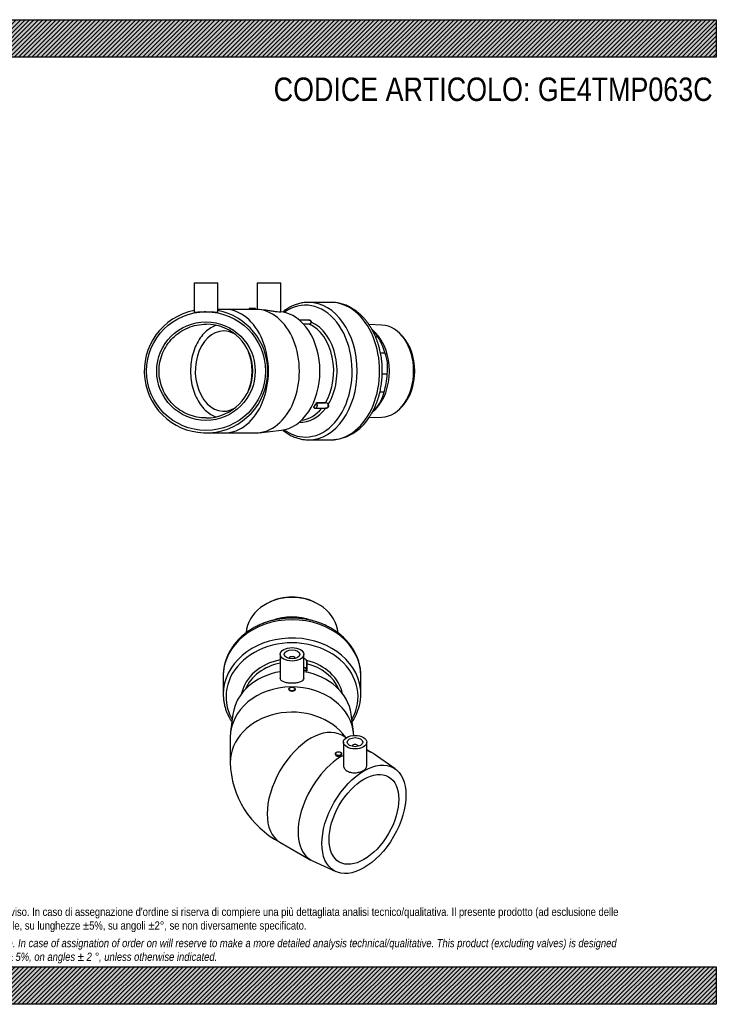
# Model space of a CAD drawing. Header units: millimetres. Extents: x 0 to 891, y 0 to 630.
# Tile 2 of 2: x 445 to 891, y 0 to 630. Entities that reach past the tile are written whole.
import ezdxf

# ---------------------------------------------------------------- set-up
doc = ezdxf.new("R2010")
doc.units = ezdxf.units.MM
doc.header["$LTSCALE"] = 3
for name, color, linetype in [('Default', 7, 'Continuous'), ('GE4P063C', 7, 'Continuous'), ('IOM063C', 7, 'Continuous'), ('PARTE_PE_063', 7, 'Continuous')]:
    doc.layers.add(name, color=color, linetype=linetype)

# ---------------------------------------------------------------- blocks, each defined once
blk = doc.blocks.new('SE1')
at = {"layer": 'GE4P063C', "color": 7, "linetype": 'Continuous'}
for p, q in [((612.18, 223.91), (612.18, 208.7)), ((617.68, 221.3), (617.68, 221.27)), ((621.68, 221.27), (621.68, 221.3)), ((627.18, 208.7), (627.18, 223.91)), ((617.68, 201.78), (617.68, 201.33)), ((621.68, 201.33), (621.68, 201.78)), ((581.9, 185.69), (580.41, 174.27)), ((658.96, 174.27), (657.47, 185.69)), ((580.18, 170.85), (580.18, 154.68)), ((654.25, 170.52), (651.45, 172.14)), ((652.49, 167.73), (652.49, 153.14)), ((657.99, 165.12), (657.99, 165.09)), ((661.99, 165.09), (661.99, 165.12)), ((667.49, 152.49), (667.49, 167.73)), ((647.38, 160.38), (647.38, 159.95)), ((651.38, 159.95), (651.38, 160.38)), ((671.25, 160.71), (667.49, 162.88)), ((685.63, 150.61), (672.27, 160.05)), ((611.95, 103.72), (631.75, 92.29)), ((632.83, 91.73), (647.68, 84.89))]:
    blk.add_line(p, q, dxfattribs=at)
blk.add_arc((639.33, 156.17), 59.17, 181.44268, 242.43675, dxfattribs=at)
for centre, major_axis in [((619.68, 223.91), (-7.5, 0)), ((619.68, 223.91), (-5, 0)), ((619.68, 201.78), (2, 0)), ((659.99, 167.73), (7.5, 0)), ((659.99, 167.73), (5, 0)), ((649.38, 160.38), (-2, 0)), ((665.65, 118.33), (19, 32.91)), ((665.65, 118.33), (-15.75, -27.28))]:
    blk.add_ellipse(centre, major_axis=major_axis, ratio=0.57735, dxfattribs=at)
for centre, major_axis, ratio, start_param, end_param in [((619.68, 221.3), (-2, 0), 0.57735, 3.112863, 6.283185), ((619.68, 221.3), (-2, 0), 0.57735, 0, 0.02873), ((619.68, 182.4), (38, 0), 0.816497, 1.769469, 3.035327), ((619.68, 182.4), (38, 0), 0.816497, 0.106266, 1.372123), ((619.68, 170.85), (39.5, 0), 0.816497, 0.036737, 3.141593), ((619.68, 154.68), (-39.5, 0), 0.816497, 3.660371, 6.283185), ((631.7, 137.93), (-19.75, -34.21), 0.57735, 3.141593, 6.283185), ((659.99, 165.12), (2, 0), 0.57735, 0, 3.170323), ((659.99, 165.12), (2, 0), 0.57735, 6.254455, 6.283185), ((651.5, 126.5), (19.75, 34.21), 0.57735, 0.750115, 3.194651), ((651.5, 126.5), (19.75, 34.21), 0.57735, 0, 0.176067), ((651.5, 126.5), (19.75, 34.21), 0.57735, 6.230127, 6.283185), ((619.68, 154.68), (-39.5, 0), 0.816497, 0, 0.000069)]:
    blk.add_ellipse(centre, major_axis=major_axis, ratio=ratio, start_param=start_param, end_param=end_param, dxfattribs=at)
for points, knots in [([(627.18, 208.69), (627.18, 208.69), (627.18, 208.68), (627.18, 208.17), (626.98, 207.7), (626.22, 206.89), (625.67, 206.54), (624.3, 205.98), (623.46, 205.77), (621.66, 205.5), (620.67, 205.42), (618.71, 205.42), (617.72, 205.49), (615.9, 205.77), (615.08, 205.98), (613.69, 206.54), (613.14, 206.88), (612.39, 207.7), (612.19, 208.17), (612.18, 208.68), (612.18, 208.69), (612.18, 208.7)], [0.3742803, 0.3742803, 0.3742803, 0.3742803, 0.375, 0.375, 0.4375, 0.4375, 0.5, 0.5, 0.5625, 0.5625, 0.625, 0.625, 0.6875, 0.6875, 0.75, 0.75, 0.8125, 0.8125, 0.875, 0.875, 0.875897, 0.875897, 0.875897, 0.875897]), ([(621.68, 201.33), (621.68, 201.02), (621.47, 200.74), (620.73, 200.33), (620.21, 200.22), (619.16, 200.22), (618.64, 200.33), (617.9, 200.74), (617.68, 201.03), (617.68, 201.33)], [0, 0, 0, 0, 0.125, 0.125, 0.25, 0.25, 0.375, 0.375, 0.4999342, 0.4999342, 0.4999342, 0.4999342]), ([(647.38, 159.95), (647.38, 159.64), (647.6, 159.33), (648.34, 158.9), (648.86, 158.79), (649.9, 158.81), (650.42, 158.94), (651.17, 159.37), (651.38, 159.66), (651.38, 159.95)], [0.3750949, 0.3750949, 0.3750949, 0.3750949, 0.5, 0.5, 0.625, 0.625, 0.75, 0.75, 0.875, 0.875, 0.875, 0.875]), ([(652.49, 153.15), (652.49, 152.46), (652.68, 151.78), (653.42, 150.51), (653.97, 149.94), (655.34, 149.01), (656.18, 148.65), (657.99, 148.21), (658.98, 148.12), (659.97, 148.16)], [0.7501981, 0.7501981, 0.7501981, 0.7501981, 0.8125, 0.8125, 0.875, 0.875, 0.9375, 0.9375, 1, 1, 1, 1]), ([(659.97, 148.16), (660.96, 148.19), (661.94, 148.35), (663.76, 148.85), (664.6, 149.19), (666.68, 150.4), (667.49, 151.43), (667.49, 152.49)], [0, 0, 0, 0, 0.0625, 0.0625, 0.125, 0.125, 0.2496704, 0.2496704, 0.2496704, 0.2496704])]:
    blk.add_open_spline(points, degree=3, knots=knots, dxfattribs=at)
at = {"layer": 'IOM063C', "color": 7, "linetype": 'Continuous'}
for p, q in [((604.61, 256.98), (603.77, 256.53)), ((635.6, 256.53), (634.75, 256.98)), ((621.67, 247.29), (621.67, 247.08))]:
    blk.add_line(p, q, dxfattribs=at)
blk.add_arc((618.82, 214.52), 32.9, 85.02513, 104.66932, dxfattribs=at)
for centre, major_axis, start_param, end_param in [((619.68, 236.3), (29.45, 0), 0.060159, 3.082918), ((619.68, 237.82), (-27.88, 0), 4.141403, 5.283375), ((619.68, 223.31), (30.04, 0), 1.147959, 2.003288), ((619.68, 220.6), (32.75, 0), 1.330896, 1.50999)]:
    blk.add_ellipse(centre, major_axis=major_axis, ratio=0.816497, start_param=start_param, end_param=end_param, dxfattribs=at)
at = {"layer": 'PARTE_PE_063', "color": 7, "linetype": 'Continuous'}
for p, q in [((629.13, 213.74), (629.13, 218.98)), ((629.16, 217.9), (629.16, 213.33)), ((575.68, 210.11), (575.68, 198.42)), ((663.68, 198.42), (663.68, 210.11))]:
    blk.add_line(p, q, dxfattribs=at)
for centre, radius, start, end in [((627.2, 219.24), 2, 22.41895, 90.47178), ((627.21, 219.24), 1.9, 21.9531, 90.77428), ((629.75, 199.32), 34, 326.70777, 352.65188)]:
    blk.add_arc(centre, radius, start, end, dxfattribs=at)
for centre, major_axis, ratio, start_param, end_param in [((619.68, 210.11), (-44, 0), 0.816497, 3.141593, 6.283185), ((619.68, 198.42), (-44, 0), 0.816497, 3.241057, 6.283185), ((619.68, 196.83), (-42.2, 0), 0.816497, 2.704447, 6.283185), ((619.68, 194.42), (32.7, 0), 0.816497, 1.802236, 2.976897), ((619.68, 193.37), (31.5, 0), 0.816497, 1.811201, 2.815365), ((627.13, 213.74), (-2, 0), 0.816497, 2.947211, 4.684628), ((627.13, 213.69), (-1.9, 0), 0.816497, 2.958627, 4.683166), ((629.06, 219.98), (-0.0924, -0.0383), 0.242404, 4.736424, 6.04769), ((619.68, 194.42), (-32.7, 0), 0.816497, 3.306288, 4.421908), ((629.19, 217.97), (0.1, 0), 0.816497, 4.063232, 4.406869), ((619.68, 193.37), (-31.5, 0), 0.816497, 3.467821, 4.406869), ((619.68, 188.75), (31.6, 0), 0.816497, 1.271646, 1.331168), ((619.68, 188.69), (31.5, 0), 0.816497, 1.271646, 1.330392), ((629, 213.35), (0.0244, 0.097), 0.17015, 0.976564, 2.547361), ((629.19, 213.41), (0.1, 0), 0.816497, 2.947211, 3.141593), ((629.19, 213.41), (0.1, 0), 0.816497, 3.141593, 4.406869), ((619.68, 198.42), (-44, 0), 0.816497, 3.04874, 3.241057), ((619.68, 198.42), (-44, 0), 0.816497, 0, 0.008846), ((619.68, 196.83), (-42.2, 0), 0.816497, 0, 0.437145)]:
    blk.add_ellipse(centre, major_axis=major_axis, ratio=ratio, start_param=start_param, end_param=end_param, dxfattribs=at)
for points, knots in [([(663.67, 210.02), (663.67, 210.8), (663.65, 212.22), (663.39, 214.6), (662.95, 217), (662.32, 219.38), (661.51, 221.72), (660.51, 224.01), (659.34, 226.24), (658, 228.41), (656.49, 230.49), (654.82, 232.49), (652.99, 234.38), (651.02, 236.18), (648.91, 237.86), (646.67, 239.42), (644.31, 240.85), (641.84, 242.15), (639.28, 243.31), (636.63, 244.32), (633.9, 245.19), (631.12, 245.9), (628.28, 246.45), (625.41, 246.85), (622.51, 247.09), (619.6, 247.16), (616.68, 247.08), (613.79, 246.83), (610.91, 246.42), (608.07, 245.86), (605.28, 245.14), (602.56, 244.26), (599.9, 243.23), (597.34, 242.06), (594.87, 240.74), (592.5, 239.29), (590.26, 237.71), (588.15, 236), (586.17, 234.18), (584.35, 232.25), (582.68, 230.23), (581.17, 228.11), (579.84, 225.92), (578.68, 223.66), (577.71, 221.34), (576.92, 218.97), (576.32, 216.57), (575.92, 214.15), (575.7, 211.91), (575.7, 210.62), (575.7, 210)], [0, 0, 0, 0, 0.017967, 0.038521, 0.059079, 0.079656, 0.100266, 0.120919, 0.141627, 0.162394, 0.183224, 0.204118, 0.225073, 0.246084, 0.267147, 0.288253, 0.309398, 0.330573, 0.351774, 0.372994, 0.394229, 0.415475, 0.436731, 0.457993, 0.479261, 0.500534, 0.521812, 0.543093, 0.564379, 0.585668, 0.606959, 0.628251, 0.649542, 0.670828, 0.692106, 0.713371, 0.734616, 0.755834, 0.777018, 0.798159, 0.819249, 0.840281, 0.861249, 0.882148, 0.902977, 0.923739, 0.944438, 0.965084, 0.985686, 1, 1, 1, 1]), ([(629.13, 218.98), (629.13, 219.03), (629.13, 219.08), (629.12, 219.22), (629.12, 219.31), (629.09, 219.5), (629.08, 219.59), (629.03, 219.78), (629, 219.86), (628.97, 219.95)], [0.554702, 0.554702, 0.554702, 0.554702, 0.625, 0.625, 0.75, 0.75, 0.875, 0.875, 1, 1, 1, 1]), ([(629.05, 220), (629.08, 219.91), (629.11, 219.82), (629.16, 219.62), (629.17, 219.52), (629.19, 219.32), (629.2, 219.22), (629.21, 219.03), (629.2, 218.93), (629.2, 218.65), (629.18, 218.47), (629.16, 218.15), (629.16, 218.01), (629.16, 217.9)], [0, 0, 0, 0, 0.125, 0.125, 0.25, 0.25, 0.375, 0.375, 0.5, 0.5, 0.75, 0.75, 1, 1, 1, 1]), ([(628.97, 213.27), (629.02, 213.26), (629.07, 213.26), (629.14, 213.28), (629.16, 213.3), (629.16, 213.33)], [0, 0, 0, 0, 0.5, 0.5, 1, 1, 1, 1]), ([(629.09, 213.43), (629.09, 213.42), (629.09, 213.42), (629.09, 213.41), (629.08, 213.41), (629.08, 213.4), (629.07, 213.4), (629.06, 213.4), (629.06, 213.4), (629.05, 213.39), (629.04, 213.39), (629.03, 213.4), (629.02, 213.4), (629.01, 213.4), (629, 213.4), (629, 213.4)], [0, 0, 0, 0, 0.211455, 0.211455, 0.211455, 0.423583, 0.423583, 0.423583, 0.637458, 0.637458, 0.637458, 0.853853, 0.853853, 0.853853, 1, 1, 1, 1]), ([(575.7, 198.09), (575.69, 197.96), (575.68, 197.1), (575.82, 195.32), (576.14, 192.96), (576.67, 190.59), (577.38, 188.26), (578.28, 185.98), (579.36, 183.75), (580.37, 181.99), (581.02, 180.98), (581.22, 180.68)], [0, 0, 0, 0, 0.0039651, 0.0315067, 0.0590463, 0.0865955, 0.1141659, 0.1417678, 0.1694089, 0.1970944, 0.209075, 0.209075, 0.209075, 0.209075])]:
    blk.add_open_spline(points, degree=3, knots=knots, dxfattribs=at)
blk = doc.blocks.new('SE3')
at = {"layer": 'GE4P063C', "color": 7, "linetype": 'Continuous'}
for p, q in [((557.14, 461.65), (572.14, 461.65)), ((557.14, 461.65), (557.14, 443.02)), ((572.14, 443.02), (572.14, 461.65)), ((597.45, 461.65), (612.45, 461.65)), ((597.45, 461.65), (597.45, 444.63)), ((612.45, 442.99), (612.45, 461.65)), ((576.66, 444.65), (572.14, 444.65)), ((592.95, 444.65), (576.66, 444.65)), ((596.34, 445.15), (592.34, 445.15)), ((592.34, 445.15), (592.34, 444.65)), ((596.46, 444.65), (595.75, 444.65)), ((596.34, 444.63), (596.34, 445.15)), ((602.14, 444.16), (598.56, 444.54)), ((612.62, 443.05), (612.45, 443.06)), ((564.64, 365.65), (576.66, 365.65)), ((576.66, 365.65), (596.46, 365.65)), ((598.56, 365.76), (612.62, 367.26))]:
    blk.add_line(p, q, dxfattribs=at)
for radius in [38, 31.5]:
    blk.add_circle((564.64, 405.15), radius, dxfattribs=at)
for radius, start, end in [(39.5, 100.9454, 0), (39.5, 0, 79.0546), (30, 270.01163, 89.98837)]:
    blk.add_arc((564.64, 405.15), radius, start, end, dxfattribs=at)
for centre, major_axis, start_param, end_param in [((576.66, 405.15), (0, -39.5), 0, 3.141593), ((596.46, 405.15), (0, -39.5), 0, 3.141593), ((610.61, 405.15), (0, -38), 0.07507, 3.066522)]:
    blk.add_ellipse(centre, major_axis=major_axis, ratio=0.707107, start_param=start_param, end_param=end_param, dxfattribs=at)
for points, knots in [([(557.14, 443.02), (557.14, 442.94), (557.33, 442.91), (558.07, 442.91), (558.63, 442.94), (559.33, 442.98)], [0.875897, 0.875897, 0.875897, 0.875897, 0.9375, 0.9375, 1, 1, 1, 1]), ([(559.33, 442.98), (560.03, 443.03), (560.86, 443.08), (562.68, 443.16), (563.66, 443.19), (566.61, 443.19), (568.57, 443.07), (570.65, 442.94), (571.21, 442.91), (571.95, 442.91), (572.14, 442.94), (572.14, 443.02)], [0, 0, 0, 0, 0.0625, 0.0625, 0.125, 0.125, 0.25, 0.25, 0.3125, 0.3125, 0.3742803, 0.3742803, 0.3742803, 0.3742803]), ([(595.76, 444.6), (595.38, 444.6), (594.86, 444.61), (593.82, 444.64), (593.3, 444.65), (592.93, 444.65), (592.93, 444.65), (592.93, 444.65)], [0, 0, 0, 0, 0.125, 0.125, 0.25, 0.25, 0.2500858, 0.2500858, 0.2500858, 0.2500858]), ([(612.45, 442.99), (612.45, 442.98), (612.45, 442.98), (612.45, 442.94), (612.25, 442.91), (611.49, 442.91), (610.93, 442.94), (609.52, 443.1), (608.7, 443.21), (606.89, 443.49), (605.91, 443.64), (603.99, 443.93), (603.03, 444.07), (602.14, 444.16)], [0.2496704, 0.2496704, 0.2496704, 0.2496704, 0.25, 0.25, 0.3125, 0.3125, 0.375, 0.375, 0.4375, 0.4375, 0.5, 0.5, 0.5612446, 0.5612446, 0.5612446, 0.5612446]), ([(564.65, 375.15), (560.74, 375.15), (556.79, 375.94), (551.38, 378.18), (549.62, 379.12), (546.35, 381.3), (544.84, 382.54), (542.07, 385.31), (540.8, 386.85), (538.62, 390.1), (537.7, 391.83), (535.43, 397.29), (534.65, 401.19), (534.65, 407.11), (534.84, 409.05), (535.6, 412.89), (536.18, 414.8), (537.68, 418.43), (538.59, 420.15), (540.77, 423.42), (542.04, 424.96), (544.82, 427.75), (546.36, 429.01), (549.61, 431.18), (551.34, 432.11), (554.99, 433.62), (556.87, 434.19), (560.71, 434.96), (562.68, 435.15), (564.65, 435.15)], [0, 0, 0, 0, 0.125, 0.125, 0.1875, 0.1875, 0.25, 0.25, 0.3125, 0.3125, 0.375, 0.375, 0.5, 0.5, 0.5625, 0.5625, 0.625, 0.625, 0.6875, 0.6875, 0.75, 0.75, 0.8125, 0.8125, 0.875, 0.875, 0.9375, 0.9375, 1, 1, 1, 1]), ([(571.2, 434.38), (570.05, 434.01), (568.92, 433.5), (566.56, 432.12), (565.35, 431.2), (563.03, 429.02), (561.94, 427.75), (559.01, 423.61), (557.43, 420.26), (555.84, 414.85), (555.43, 412.94), (554.89, 409.08), (554.75, 407.14), (554.75, 403.22), (554.89, 401.23), (555.42, 397.39), (555.82, 395.52), (557.42, 390.05), (558.98, 386.75), (561.94, 382.56), (563.01, 381.32), (565.31, 379.14), (566.55, 378.2), (568.94, 376.79), (570.08, 376.28), (571.26, 375.9)], [0.0723086, 0.0723086, 0.0723086, 0.0723086, 0.125, 0.125, 0.1875, 0.1875, 0.25, 0.25, 0.375, 0.375, 0.4375, 0.4375, 0.5, 0.5, 0.5625, 0.5625, 0.625, 0.625, 0.75, 0.75, 0.8125, 0.8125, 0.875, 0.875, 0.9291889, 0.9291889, 0.9291889, 0.9291889])]:
    blk.add_open_spline(points, degree=3, knots=knots, dxfattribs=at)
blk.add_open_spline([(596.34, 444.63), (596.34, 444.61), (596.13, 444.6), (595.76, 444.6)], degree=3, dxfattribs=at)
at = {"layer": 'IOM063C', "color": 7, "linetype": 'Continuous'}
for p, q in [((677.17, 434.6), (668.85, 434.9)), ((672.98, 429.68), (671.37, 431.29)), ((690.22, 427.56), (689.01, 428.83)), ((674.73, 426.86), (673.19, 426.86)), ((676.22, 416.94), (679, 416.94)), ((680.51, 403.16), (677.38, 403.16)), ((675.9, 391.88), (678.56, 391.88)), ((670.76, 378.41), (672.98, 380.62)), ((672.74, 380.63), (671.89, 380.63)), ((689.01, 381.48), (690.22, 382.74)), ((668.85, 375.4), (677.17, 375.71))]:
    blk.add_line(p, q, dxfattribs=at)
for centre, radius, start, end in [((653.39, 414.2), 24.82, 30.68305, 45.62211), ((654.09, 407.24), 26.73, 351.22812, 21.26833), ((654.29, 397.31), 24.88, 317.89251, 347.38498)]:
    blk.add_arc(centre, radius, start, end, dxfattribs=at)
for centre, major_axis, start_param, end_param in [((660.71, 405.15), (0, 30.04), 3.757072, 5.667706), ((676.62, 405.15), (0, 29.45), 3.167782, 6.256996), ((657.39, 405.15), (0, 32.75), 5.08043, 5.436981), ((678.49, 405.15), (0, -27.88), 0.637188, 2.504405), ((657.39, 405.15), (0, -32.75), 1.153439, 1.50999), ((657.39, 405.15), (0, -32.75), 0.610273, 0.724592)]:
    blk.add_ellipse(centre, major_axis=major_axis, ratio=0.707107, start_param=start_param, end_param=end_param, dxfattribs=at)
at = {"layer": 'PARTE_PE_063', "color": 7, "linetype": 'Continuous'}
for p, q in [((644.55, 449.15), (630.23, 449.15)), ((630.76, 437.7), (624.48, 437.7)), ((626.95, 435.31), (630.69, 435.31)), ((630.74, 435.19), (627.06, 435.19)), ((635.54, 384.95), (641.13, 384.95)), ((641.13, 384.82), (635.55, 384.82)), ((633.58, 381.93), (633.5, 381.93)), ((634.53, 381.43), (641.39, 381.43)), ((630.23, 361.15), (644.55, 361.15))]:
    blk.add_line(p, q, dxfattribs=at)
for centre, radius, start, end in [((630.68, 436.46), 1.16, 270.56613, 0.75223), ((630.69, 436.46), 1.26, 272.09567, 1.03839), ((635.58, 384.64), 0.317, 97.34993, 149.4726), ((635.57, 384.67), 0.145, 98.50079, 156.18953), ((641.12, 383.07), 1.88, 23.17476, 89.62318), ((641.15, 383.09), 1.73, 22.99007, 90.47211), ((643.42, 390.96), 29.82, 272.0998, 328.86623)]:
    blk.add_arc(centre, radius, start, end, dxfattribs=at)
for centre, major_axis, ratio, start_param, end_param in [((628.28, 405.15), (0, -42.2), 0.707107, 0, 3.615068), ((630.23, 405.15), (0, -44), 0.707107, 0, 3.140963), ((644.55, 405.15), (0, -44), 0.707107, 3.141593, 3.14293), ((644.55, 405.15), (0, -44), 0.707107, 0, 3.141593), ((625.34, 405.15), (0, -32.7), 0.707107, 3.04428, 3.184953), ((630.76, 435.29), (0, 0.1), 0.707107, 1.376415, 2.836073), ((624.04, 405.15), (0, 31.5), 0.707107, 4.016147, 5.977665), ((631.9, 436.52), (0.0999, 0.0042), 0.488636, 3.982965, 5.294231), ((625.34, 405.15), (0, 32.7), 0.707107, 4.001108, 5.992704), ((575.96, 405.15), (0, 25.7), 0.707107, 0, 3.552141), ((575.96, 405.15), (0, 25.7), 0.707107, 5.872637, 6.283185), ((575.96, 405.15), (0, 25.7), 0.707107, 4.150076, 5.274702), ((618.31, 405.15), (0, -31.5), 0.707107, 0.748048, 0.868184), ((634.45, 383.43), (0, 1.9), 0.707107, 2.435028, 5.464389), ((618.38, 405.15), (0, -31.6), 0.707107, 0.748048, 0.868184), ((634.53, 383.43), (0, 2), 0.707107, 2.423613, 5.475804), ((635.36, 384.73), (0.0858, -0.0514), 0.456942, 0.918928, 2.489724), ((635.6, 384.89), (0, 0.1), 0.707107, 0.874554, 2.334211), ((641.18, 384.89), (0, 0.1), 0.707107, 0.874554, 2.334211), ((625.34, 405.15), (0, 32.7), 0.707107, 3.098232, 3.898309), ((624.04, 405.15), (0, 31.5), 0.707107, 3.21748, 3.85984), ((633.51, 381.99), (0.0795, -0.0606), 0.518322, 0.973477, 2.544273), ((633.55, 381.85), (0, -0.1), 0.707107, 3.132474, 3.88327), ((641.16, 381.35), (-0.0127, -0.0992), 0.439238, 1.92525, 2.648229), ((642.81, 383.78), (0.0941, 0.0339), 0.115115, 1.052073, 2.363339), ((628.28, 405.15), (0, -42.2), 0.707107, 5.80971, 6.283185), ((630.23, 405.15), (0, -44), 0.707107, 6.281345, 6.283185)]:
    blk.add_ellipse(centre, major_axis=major_axis, ratio=ratio, start_param=start_param, end_param=end_param, dxfattribs=at)
for points, knots in [([(630.25, 449.14), (629.99, 449.14), (629.32, 449.15), (628.09, 449.07), (626.65, 448.9), (625.21, 448.63), (623.78, 448.28), (622.37, 447.83), (620.97, 447.3), (619.59, 446.69), (618.23, 445.99), (616.89, 445.2), (615.59, 444.33), (614.53, 443.55), (613.91, 443.05), (613.72, 442.89)], [0, 0, 0, 0, 0.0067537, 0.0208553, 0.0349574, 0.0490687, 0.0631974, 0.0773507, 0.0915348, 0.1057544, 0.1200127, 0.1343112, 0.1486502, 0.1630283, 0.1699106, 0.1699106, 0.1699106, 0.1699106]), ([(668.94, 375.54), (669.15, 375.84), (669.63, 376.57), (670.46, 377.92), (671.35, 379.52), (672.19, 381.18), (672.97, 382.89), (673.69, 384.65), (674.35, 386.44), (674.95, 388.28), (675.48, 390.14), (675.95, 392.04), (676.36, 393.97), (676.7, 395.91), (676.98, 397.87), (677.19, 399.85), (677.34, 401.84), (677.41, 403.84), (677.42, 405.83), (677.37, 407.83), (677.24, 409.82), (677.05, 411.81), (676.8, 413.78), (676.48, 415.73), (676.09, 417.66), (675.64, 419.57), (675.12, 421.45), (674.54, 423.3), (673.9, 425.11), (673.19, 426.88), (672.43, 428.61), (671.6, 430.29), (670.72, 431.92), (669.78, 433.5), (668.79, 435.02), (667.74, 436.47), (666.64, 437.87), (665.5, 439.19), (664.3, 440.44), (663.07, 441.62), (661.79, 442.71), (660.48, 443.73), (659.13, 444.67), (657.75, 445.52), (656.35, 446.28), (654.92, 446.96), (653.47, 447.54), (652.01, 448.04), (650.53, 448.45), (649.04, 448.76), (647.54, 448.99), (646.06, 449.12), (645, 449.17), (644.51, 449.15), (644.5, 449.15)], [0, 0, 0, 0, 0.010955, 0.030871, 0.050794, 0.070734, 0.090684, 0.11064, 0.130596, 0.150551, 0.170503, 0.19045, 0.210393, 0.230331, 0.250265, 0.270196, 0.290124, 0.310051, 0.329979, 0.349908, 0.36984, 0.389776, 0.409718, 0.429667, 0.449624, 0.46959, 0.489565, 0.509551, 0.529546, 0.54955, 0.569561, 0.589578, 0.609595, 0.629609, 0.649613, 0.669601, 0.689565, 0.709495, 0.729382, 0.749215, 0.768984, 0.788679, 0.808291, 0.827811, 0.847236, 0.866561, 0.885787, 0.904917, 0.923958, 0.94292, 0.961813, 0.980653, 0.999454, 1, 1, 1, 1]), ([(630.48, 437.71), (630.6, 437.74), (630.72, 437.76), (630.96, 437.76), (631.08, 437.74), (631.31, 437.66), (631.41, 437.6), (631.6, 437.45), (631.68, 437.35), (631.81, 437.14), (631.86, 437.02), (631.93, 436.76), (631.95, 436.63), (631.96, 436.48)], [0.2636996, 0.2636996, 0.2636996, 0.2636996, 0.375, 0.375, 0.5, 0.5, 0.625, 0.625, 0.75, 0.75, 0.875, 0.875, 1, 1, 1, 1]), ([(631.84, 436.48), (631.83, 436.62), (631.81, 436.75), (631.75, 436.99), (631.7, 437.11), (631.58, 437.31), (631.5, 437.4), (631.33, 437.54), (631.23, 437.6), (631.01, 437.68), (630.89, 437.69), (630.77, 437.7), (630.77, 437.7), (630.76, 437.7)], [0, 0, 0, 0, 0.125, 0.125, 0.25, 0.25, 0.375, 0.375, 0.5, 0.5, 0.625, 0.625, 0.6270602, 0.6270602, 0.6270602, 0.6270602]), ([(633.46, 382.06), (633.44, 382.03), (633.42, 381.99), (633.44, 381.94), (633.46, 381.93), (633.5, 381.93)], [0, 0, 0, 0, 0.5, 0.5, 1, 1, 1, 1]), ([(633.57, 381.94), (633.56, 381.94), (633.56, 381.94), (633.56, 381.94), (633.56, 381.95), (633.56, 381.95), (633.56, 381.96), (633.56, 381.96), (633.57, 381.97), (633.57, 381.98), (633.57, 381.98), (633.58, 381.98), (633.58, 381.99)], [0.3647587, 0.3647587, 0.3647587, 0.3647587, 0.4235833, 0.4235833, 0.4235833, 0.6374578, 0.6374578, 0.6374578, 0.8538528, 0.8538528, 0.8538528, 1, 1, 1, 1]), ([(633.59, 381.93), (633.59, 381.93), (633.58, 381.93), (633.57, 381.93), (633.57, 381.93), (633.57, 381.94), (633.57, 381.94)], [0, 0, 0, 0, 0.2114551, 0.2114551, 0.2114551, 0.3647587, 0.3647587, 0.3647587, 0.3647587]), ([(642.85, 383.81), (642.96, 383.5), (643.01, 383.17), (642.98, 382.7), (642.95, 382.55), (642.85, 382.26), (642.79, 382.13), (642.62, 381.89), (642.53, 381.79), (642.31, 381.61), (642.19, 381.53), (641.93, 381.43), (641.79, 381.39), (641.5, 381.36), (641.36, 381.36), (641.21, 381.38)], [0, 0, 0, 0, 0.25, 0.25, 0.375, 0.375, 0.5, 0.5, 0.625, 0.625, 0.75, 0.75, 0.875, 0.875, 1, 1, 1, 1]), ([(641.4, 381.43), (641.46, 381.43), (641.53, 381.44), (641.73, 381.46), (641.86, 381.5), (642.11, 381.6), (642.23, 381.67), (642.44, 381.84), (642.53, 381.94), (642.69, 382.17), (642.75, 382.29), (642.84, 382.56), (642.87, 382.71), (642.9, 383.16), (642.85, 383.47), (642.74, 383.77)], [0.0660336, 0.0660336, 0.0660336, 0.0660336, 0.125, 0.125, 0.25, 0.25, 0.375, 0.375, 0.5, 0.5, 0.625, 0.625, 0.75, 0.75, 1, 1, 1, 1]), ([(613.68, 367.45), (613.76, 367.38), (614.26, 366.97), (615.19, 366.26), (616.5, 365.36), (617.84, 364.54), (619.2, 363.81), (620.58, 363.16), (621.99, 362.61), (623.41, 362.14), (624.84, 361.76), (626.29, 361.47), (627.73, 361.27), (629.05, 361.17), (629.81, 361.16), (630.16, 361.16)], [0.8304811, 0.8304811, 0.8304811, 0.8304811, 0.833236, 0.8477261, 0.8621832, 0.8766034, 0.8909837, 0.905322, 0.9196175, 0.933871, 0.9480848, 0.9622628, 0.9764107, 0.9905351, 1, 1, 1, 1])]:
    blk.add_open_spline(points, degree=3, knots=knots, dxfattribs=at)
blk.add_open_spline([(641.21, 381.38), (641.13, 381.39), (641.05, 381.41), (640.97, 381.43)], degree=3, dxfattribs=at)

msp = doc.modelspace()

# ---------------------------------------------------------------- hatches: boundary and pattern name
at = {"layer": 'Default', "linetype": 'Continuous'}
h = msp.add_hatch(dxfattribs=at)
h.set_pattern_fill('LINE', scale=0.629921, angle=45, style=0)
h.paths.add_polyline_path([(891, 606), (891, 630), (0, 630), (0, 606)])
for points in [[(891, 606), (891, 630), (0, 630), (0, 606)], [(891, 0), (891, 24), (0, 24), (0, 0)]]:
    msp.add_hatch(color=7, dxfattribs=at).paths.add_polyline_path(points)
h = msp.add_hatch(dxfattribs=at)
h.set_pattern_fill('LINE', scale=0.62992, angle=45, style=0)
h.paths.add_polyline_path([(891, 0), (891, 24), (0, 24), (0, 0)])

# ---------------------------------------------------------------- linework, layer by layer
at = {"layer": 'Default', "color": 7, "linetype": 'Continuous'}
for p, q in [((0, 630), (891, 630)), ((891, 630), (891, 606)), ((891, 606), (0, 606)), ((0, 24), (891, 24)), ((891, 24), (891, 0)), ((891, 0), (0, 0))]:
    msp.add_line(p, q, dxfattribs=at)

# ---------------------------------------------------------------- block references
at = {"layer": 'Default'}
for name in ['SE3', 'SE1']:
    msp.add_blockref(name, (0, 0), dxfattribs=at)

# ---------------------------------------------------------------- texts
at = {"layer": 'Default', "attachment_point": 1}
for s, insert, char_height, width in [('{\\fArial Narrow|b0||i0||c0|p34;\\C7;\\H15.00000001;\\W1.;CODICE ARTICOLO: GE4TMP063C}', (607.926, 592.982), 15, 282.09338), ("{\\fArial Narrow|b0||i0||c0|p34;\\C7;\\H5.250000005;\\W1.;PLASTITALIA si riserva il diritto di revisionare la presente specifica, mantenendo la conformità alle prescrizioni del prodotto, senza alcun preavviso. In caso di assegnazione d'ordine si riserva di compiere una più dettagliata analisi tecnico/qualitativa. Il presente prodotto (ad esclusione delle \\P}{\\fArial Narrow|b0||i0||c0|p34;\\C7;\\H5.250000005;\\W1.;valvole) è progettato per applicazioni non previste dalla direttiva 2014/68/EU. Tolleranza su diametri e spessori come da normative se applicabile, su lunghezze ±5%, su angoli ±2°, se non diversamente specificato.\\P}{\\fArial Narrow|b0||i0||c0|p34;\\C7;\\H1.500000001;\\W1.;   \\P}{\\fArial Narrow|b0||i1||c0|p34;\\C7;\\H5.250000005;\\W1.;PLASTITALIA on reserves the right to revise this specification, maintaining the conformity to the requirements of the product, without any notice. In case of assignation of order on will reserve to make a more detailed analysis technical/qualitative. This product (excluding valves) is designed \\P}{\\fArial Narrow|b0||i1||c0|p34;\\C7;\\H5.250000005;\\W1.;for applications not covered by Directive 2014/68 / EU. The tolerance on diameters and thicknesses as the standards if applicable, on lengths ± 5%, on angles ± 2 °, unless otherwise indicated.\\P}", (60, 61.807), 5.25, 771)]:
    msp.add_mtext(s, dxfattribs=dict(at, insert=insert, char_height=char_height, width=width))

doc.saveas('drawing.dxf')
